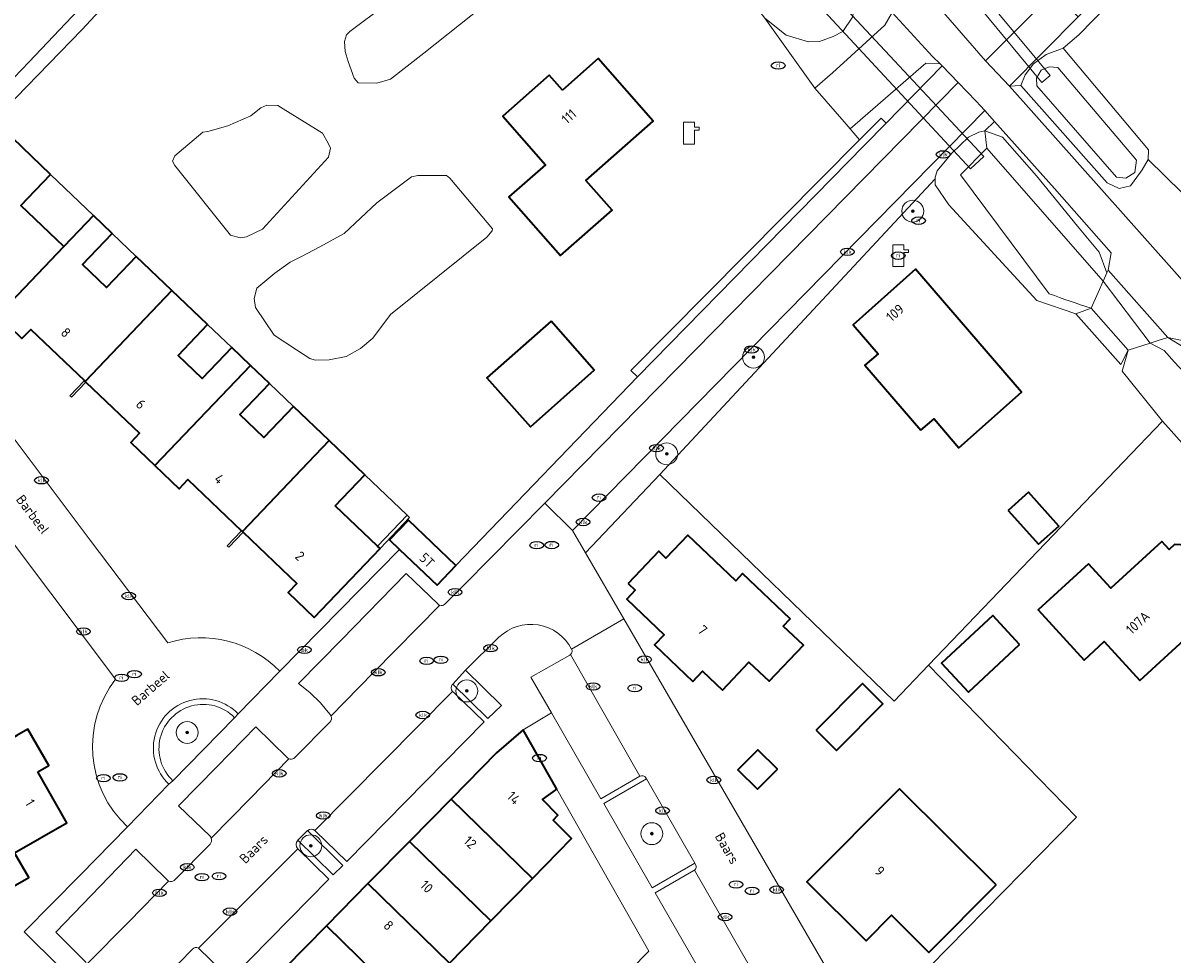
# Model space of a CAD drawing. Header units: metres. Extents: x 103671 to 105190, y 427150 to 429171.
# Tile 182 of 256: x 103855 to 103959, y 428050 to 428135. Entities that reach past the tile are written whole.
import ezdxf
from ezdxf.enums import TextEntityAlignment as Align

# ---------------------------------------------------------------- set-up
doc = ezdxf.new("R2010")
doc.units = ezdxf.units.M
for name, color, linetype, lineweight in [('B-WE-GR-BEPLANTING_CULTUUR_HEESTERS-GV', 253, 'Continuous', 18), ('B-WE-GR-BEPLANTING_CULTUUR_ROOS-GV', 253, 'Continuous', 18), ('B-WE-GR-BOOM-S', 253, 'Continuous', 25), ('B-WE-GR-HAAG-G', 253, 'GR-HAAG1-SO', 13), ('B-WE-GR-HAAG-GV', 253, 'Continuous', 13), ('B-WE-IE-MEUBILAIR-S', 253, 'Continuous', 25), ('B-WE-IE-TERREINAFSCHEIDING_KUNSTMATIG_HEKWERK-G', 253, 'IE-TERREINAFSCHEIDING_KUNSTMATIG-SO', 18), ('B-WE-IE-TERREINAFSCHEIDING_KUNSTMATIG_HEKWERK_RASTER-G', 253, 'IE-TERREINAFSCHEIDING_KUNSTMATIG-SO', 18), ('B-WE-IE-TERREINAFSCHEIDING_KUNSTMATIG_MUUR-GV', 253, 'Continuous', 18), ('B-WE-KL-WATER-S', 253, 'Continuous', 25), ('B-WE-KW-KUNSTWERK_DEK-GV', 253, 'Continuous', 18), ('B-WE-KW-KUNSTWERK_DUIKER-GV', 253, 'Continuous', 18), ('B-WE-KW-KUNSTWERK_LANDHOOFD-GV', 253, 'Continuous', 18), ('B-WE-OG-BEBOUWING-GV', 253, 'Continuous', 35), ('B-WE-OG-BEBOUWING-T18', 7, 'Continuous', 18), ('B-WE-OG-TERREIN_BEGROEID-GV', 253, 'Continuous', 18), ('B-WE-OG-TERREIN_ERF-GV', 253, 'Continuous', 18), ('B-WE-OG-TERREIN_OEVER-GV', 253, 'Continuous', 18), ('B-WE-OG-TERREIN_ONBEGROEID_ZAND-GV', 253, 'Continuous', 18), ('B-WE-OG-TOPOGRAFIE-T18', 7, 'Continuous', 18), ('B-WE-OG-WATER_MEER-GV', 253, 'Continuous', 18), ('B-WE-OG-WATER_SLOOT-GV', 253, 'Continuous', 18), ('B-WE-OG-WEG-GV', 253, 'Continuous', 18), ('B-WE-VH-GESLOTENVERHARDING_ASFALT-GV', 253, 'Continuous', 18), ('B-WE-VH-ONVERHARD_ZAND-GV', 253, 'Continuous', 18), ('B-WE-VH-OPENVERHARDING-GV', 253, 'Continuous', 18), ('B-WE-VH-OPENVERHARDING_BETONSTRAATSTEEN-GV', 253, 'Continuous', 18)]:
    doc.layers.add(name, color=color, linetype=linetype, lineweight=lineweight)
doc.styles.add('NLCS-ISO', font='NLCS-ISO.ttf')
doc.styles.add('NLCS-ISO-M500-T18', font='NLCS-ISO.ttf', dxfattribs={"height": 0.9})
doc.linetypes.add('GR-HAAG1-SO', pattern='A,6,[176,NLCS.SHX,S=0.125,R=0,X=0,Y=0],-2', length=8)
doc.linetypes.add('IE-TERREINAFSCHEIDING_KUNSTMATIG-SO', pattern='A,4,[82,NLCS.SHX,S=0.75,R=90,X=0,Y=0],4,-2', length=10)

# ---------------------------------------------------------------- blocks, each defined once
blk = doc.blocks.new('SKL-WATER_POMP-SO')
at = {"color": 0, "linetype": 'ByBlock', "lineweight": 18}
blk.add_lwpolyline([(1, 1.09), (1, 2), (-1, 2), (-1, -2), (1, -2), (1, 0.57), (1.85, 0.57), (1.85, 1.09)], close=True, dxfattribs=at)
blk = doc.blocks.new('SIE-MEUBILAIR_PUT_KOLK-SO')
blk.add_ellipse((0, 0), major_axis=(1.25, 0), ratio=0.54)
at = {"style": 'NLCS-ISO'}
blk.add_text('klk', height=0.75, dxfattribs=at).set_placement((0.03, 0), align=Align.MIDDLE_CENTER)
blk = doc.blocks.new('SIE-MEUBILAIR_PUT_RIOOLPUT-SO')
blk.add_ellipse((0, 0), major_axis=(1.25, 0), ratio=0.54)
at = {"style": 'NLCS-ISO'}
blk.add_text('ri', height=0.75, dxfattribs=at).set_placement((-0.04, 0.07), align=Align.MIDDLE_CENTER)
blk = doc.blocks.new('SIE-MEUBILAIR_PUT_BRANDKRAAN-SO')
blk.add_ellipse((0, 0), major_axis=(1.25, 0), ratio=0.54)
at = {"style": 'NLCS-ISO'}
blk.add_text('bk', height=0.75, dxfattribs=at).set_placement((0.03, 0), align=Align.MIDDLE_CENTER)
blk = doc.blocks.new('SGR-BOOM_GBKN-SO')
at = {"linetype": 'ByBlock', "lineweight": 18}
h = blk.add_hatch(color=0, dxfattribs=at)
h.dxf.hatch_style = 1
edge = h.paths.add_edge_path()
edge.add_arc((0, 0), 0.25, 0, 360)
at = {"color": 0, "linetype": 'ByBlock', "lineweight": 18}
for radius in [2, 0.25]:
    blk.add_circle((0, 0), radius, dxfattribs=at)
at = {"color": 0, "linetype": 'ByBlock', "lineweight": 18, "style": 'NLCS-ISO'}
blk.add_attdef('SOORT', (2.5, 0), '', height=1.5, dxfattribs=at)

msp = doc.modelspace()

# ---------------------------------------------------------------- linework, layer by layer
at = {"layer": 'B-WE-GR-BEPLANTING_CULTUUR_HEESTERS-GV', "flags": 128}
for points in [[(103933.833, 428136.209), (103931.352, 428139.696), (103930.313, 428139.367), (103930.534, 428138.35), (103930.523, 428137.253), (103930.199, 428135.764), (103929.334, 428134.476), (103928.445, 428134.005), (103927.221, 428133.569), (103926.217, 428133.525), (103924.169, 428134.124), (103922.243, 428135.691), (103926.793, 428129.3), (103928.401, 428130.694), (103933.166, 428135.044)], [(103938.364, 428131.324), (103938.18, 428131.512), (103936.893, 428131.569), (103930.004, 428125.596), (103930.841, 428124.586), (103932.816, 428126.579), (103933.278, 428126.127)]]:
    msp.add_lwpolyline(points, close=True, dxfattribs=at)
at = {"layer": 'B-WE-GR-BEPLANTING_CULTUUR_ROOS-GV', "flags": 128}
msp.add_lwpolyline([(103911.451, 428066.39), (103907.561, 428064.154), (103911.977, 428056.476), (103915.851, 428058.703)], close=True, dxfattribs=at)
at = {"layer": 'B-WE-GR-HAAG-G', "flags": 128}
msp.add_lwpolyline([(103958.427, 428098.979), (103937.137, 428076.734), (103934.017, 428073.474), (103912.685, 428094.11)], dxfattribs=at)
at = {"layer": 'B-WE-GR-HAAG-GV', "flags": 128}
for points in [[(103940.777, 428124.856), (103941.722, 428125.309), (103942.26, 428125.424), (103943.15, 428126.262), (103942.262, 428127.258), (103904.72, 428089.011), (103905.891, 428086.991), (103912.685, 428094.11), (103937.736, 428121.038), (103937.735, 428121.211), (103937.936, 428121.77), (103939.244, 428123.396)], [(103933.278, 428126.127), (103932.816, 428126.579), (103930.841, 428124.586), (103930.8, 428124.545), (103910.039, 428103.596), (103910.646, 428103.002), (103931.267, 428124.072)], [(103894.975, 428076.279), (103893.815, 428075.033), (103897.008, 428071.898), (103898.243, 428073.081)], [(103880.605, 428061.679), (103879.723, 428060.795), (103882.929, 428057.648), (103883.828, 428058.516)]]:
    msp.add_lwpolyline(points, close=True, dxfattribs=at)
at = {"layer": 'B-WE-GR-HAAG-GV'}
for points in [[(103874.294, 428072.311, 1.0261106), (103867.985, 428065.905)], [(103868.339, 428066.224, -1.0202319), (103873.965, 428071.967)]]:
    msp.add_lwpolyline(points, format="xyb", dxfattribs=at)
at = {"layer": 'B-WE-GR-HAAG-GV', "flags": 128}
for points in [[(103873.965, 428071.967), (103874.294, 428072.311)], [(103867.985, 428065.905), (103868.339, 428066.224)]]:
    msp.add_lwpolyline(points, dxfattribs=at)
at = {"layer": 'B-WE-IE-TERREINAFSCHEIDING_KUNSTMATIG_HEKWERK-G', "flags": 128}
msp.add_lwpolyline([(103950.048, 428029.58), (103933.906, 428045.901), (103950.609, 428062.906), (103937.137, 428076.734)], dxfattribs=at)
at = {"layer": 'B-WE-IE-TERREINAFSCHEIDING_KUNSTMATIG_HEKWERK_RASTER-G', "flags": 128}
msp.add_lwpolyline([(103905.891, 428086.991), (103912.685, 428094.11)], dxfattribs=at)
at = {"layer": 'B-WE-IE-TERREINAFSCHEIDING_KUNSTMATIG_MUUR-GV', "flags": 128}
for points in [[(103860.427, 428102.528), (103860.355, 428102.597), (103860.283, 428102.666), (103858.971, 428101.292), (103859.043, 428101.223), (103859.115, 428101.154)], [(103889.895, 428090.209), (103889.678, 428090.416), (103886.984, 428087.595), (103887.201, 428087.388)], [(103874.74, 428088.861), (103874.668, 428088.93), (103874.596, 428088.999), (103873.284, 428087.625), (103873.356, 428087.556), (103873.428, 428087.487)]]:
    msp.add_lwpolyline(points, close=True, dxfattribs=at)
at = {"layer": 'B-WE-KW-KUNSTWERK_DEK-GV', "flags": 128}
msp.add_lwpolyline([(103953.48, 428112.725), (103953.37, 428112.479), (103953.027, 428111.712), (103952.566, 428110.678), (103951.939, 428109.274), (103950.538, 428108.764), (103954.646, 428104.12), (103955.318, 428105.454), (103957.301, 428106.08), (103958.034, 428106.311), (103958.909, 428106.587)], close=True, dxfattribs=at)
at = {"layer": 'B-WE-KW-KUNSTWERK_DUIKER-GV', "flags": 128}
for points in [[(103948.215, 428130.454), (103939.907, 428140.48), (103939.153, 428139.855), (103947.461, 428129.83)], [(103928.038, 428138.268), (103926.838, 428137.153), (103940.96, 428121.965), (103942.16, 428123.08)]]:
    msp.add_lwpolyline(points, close=True, dxfattribs=at)
at = {"layer": 'B-WE-KW-KUNSTWERK_LANDHOOFD-GV', "flags": 128}
for points in [[(103953.48, 428112.725), (103953.37, 428112.479), (103953.027, 428111.712), (103957.301, 428106.08), (103958.034, 428106.311), (103958.909, 428106.587)], [(103951.939, 428109.274), (103950.538, 428108.764), (103954.646, 428104.12), (103955.318, 428105.454)]]:
    msp.add_lwpolyline(points, close=True, dxfattribs=at)
at = {"layer": 'B-WE-OG-BEBOUWING-GV', "flags": 128}
for points in [[(103903.8, 428129.129), (103902.611, 428130.478), (103898.371, 428126.739), (103902.254, 428122.335), (103898.93, 428119.404), (103903.633, 428114.07), (103908.322, 428118.204), (103905.937, 428120.908), (103912.065, 428126.31), (103907.052, 428131.996)], [(103857.194, 428121.433), (103852.035, 428126.387), (103849.44, 428123.72), (103849.042, 428124.1), (103845.907, 428120.816), (103846.305, 428120.436), (103844.095, 428118.122), (103851.028, 428111.502), (103850.227, 428110.663), (103852.397, 428108.591), (103858.406, 428114.883), (103854.5, 428118.613)], [(103868.255, 428110.871), (103865.004, 428113.975), (103862.311, 428111.154), (103860.116, 428113.25), (103862.809, 428116.071), (103861.099, 428117.704), (103858.406, 428114.883), (103852.397, 428108.591), (103854.6, 428106.488), (103855.401, 428107.327), (103860.283, 428102.666), (103860.355, 428102.597)], [(103936.448, 428098.141), (103937.646, 428099.172), (103939.902, 428096.552), (103945.599, 428101.605), (103935.956, 428112.803), (103930.259, 428107.75), (103932.543, 428105.098), (103931.346, 428104.067)], [(103875.412, 428104.037), (103873.702, 428105.67), (103871.008, 428102.85), (103868.813, 428104.946), (103871.507, 428107.767), (103868.255, 428110.871), (103860.355, 428102.597), (103860.427, 428102.528), (103865.309, 428097.866), (103864.508, 428097.027), (103866.71, 428094.925)], [(103902.792, 428108.083), (103896.927, 428102.928), (103900.885, 428098.459), (103906.701, 428103.61), (103906.482, 428103.861)], [(103882.568, 428097.204), (103879.317, 428100.307), (103876.624, 428097.487), (103874.429, 428099.583), (103877.122, 428102.404), (103875.412, 428104.037), (103866.71, 428094.925), (103868.913, 428092.822), (103869.714, 428093.661), (103874.596, 428088.999), (103874.668, 428088.93), (103880.659, 428095.205)], [(103883.13, 428091.275), (103885.823, 428094.096), (103882.568, 428097.204), (103880.659, 428095.205), (103874.668, 428088.93), (103874.74, 428088.861), (103879.622, 428084.2), (103878.821, 428083.361), (103881.194, 428081.096), (103887.201, 428087.388), (103886.984, 428087.595)], [(103944.381, 428090.85), (103947.135, 428087.76), (103949.001, 428089.423), (103946.247, 428092.513)], [(103888.966, 428087.293), (103892.386, 428084.028), (103894.112, 428085.836), (103889.794, 428089.959), (103888.068, 428088.151)], [(103909.785, 428084.202), (103910.441, 428083.578), (103909.666, 428082.764), (103913.073, 428079.523), (103912.186, 428078.591), (103915.676, 428075.271), (103916.562, 428076.203), (103918.365, 428074.487), (103920.788, 428077.033), (103922.618, 428075.291), (103925.742, 428078.574), (103923.911, 428080.316), (103924.532, 428080.968), (103920.203, 428085.087), (103919.582, 428084.435), (103915.212, 428088.593), (103913.23, 428086.51), (103912.574, 428087.134)], [(103951.695, 428085.965), (103947.125, 428081.781), (103951.303, 428077.219), (103953.133, 428078.895), (103956.368, 428075.362), (103963.749, 428082.12), (103961.432, 428084.652), (103961.941, 428085.117), (103961.988, 428086.191), (103960.616, 428087.69), (103959.542, 428087.737), (103959.034, 428087.271), (103958.367, 428087.999), (103953.724, 428083.749)], [(103945.431, 428078.638), (103942.976, 428081.269), (103938.326, 428076.932), (103940.781, 428074.299)], [(103926.904, 428070.823), (103928.757, 428068.98), (103932.978, 428073.226), (103931.125, 428075.068)], [(103856.031, 428067.041), (103857.037, 428067.619), (103855.143, 428070.914), (103854.137, 428070.336), (103843.913, 428064.459), (103848.473, 428056.52), (103849.76, 428057.257), (103851.079, 428055.038), (103855.229, 428057.399), (103853.928, 428059.662), (103858.697, 428062.403)], [(103901.068, 428057.321), (103904.622, 428060.952), (103902.953, 428062.624), (103903.386, 428063.101), (103901.998, 428064.513), (103903.309, 428065.45), (103900.232, 428070.865), (103897.805, 428068.765), (103893.67, 428064.554)], [(103923.381, 428067.28), (103921.606, 428069.046), (103919.786, 428067.216), (103921.562, 428065.45)], [(103943.285, 428056.726), (103934.489, 428065.472), (103926.067, 428057.003), (103931.447, 428051.654), (103933.751, 428053.971), (103937.168, 428050.573)], [(103893.67, 428064.554), (103889.887, 428060.701), (103897.29, 428053.461), (103901.068, 428057.321)], [(103893.513, 428049.602), (103897.29, 428053.461), (103889.887, 428060.701), (103886.103, 428056.848)], [(103893.513, 428049.602), (103886.103, 428056.848), (103882.32, 428052.996), (103889.736, 428045.743)], [(103885.959, 428041.884), (103889.736, 428045.743), (103882.32, 428052.996), (103878.537, 428049.143)]]:
    msp.add_lwpolyline(points, close=True, dxfattribs=at)
at = {"layer": 'B-WE-OG-TERREIN_BEGROEID-GV', "flags": 128}
msp.add_lwpolyline([(103950.824, 428134.163), (103996.813, 428181.277), (103996.141, 428181.933), (103995.415, 428181.188), (103951.909, 428136.97), (103950.768, 428135.801), (103944.508, 428129.475), (103945.55, 428129.561), (103945.941, 428130.505), (103946.699, 428131.529), (103947.835, 428132.383), (103949.39, 428132.961)], close=True, dxfattribs=at)
at = {"layer": 'B-WE-OG-TERREIN_BEGROEID-GV'}
msp.add_lwpolyline([(103873.965, 428071.967, 1.0202319), (103868.339, 428066.224)], format="xyb", dxfattribs=at)
at = {"layer": 'B-WE-OG-TERREIN_BEGROEID-GV', "flags": 128}
msp.add_lwpolyline([(103868.339, 428066.224), (103873.965, 428071.967)], dxfattribs=at)
at = {"layer": 'B-WE-OG-TERREIN_ERF-GV', "flags": 128}
for points in [[(103851.045, 428127.332), (103855.261, 428131.71), (103859.683, 428136.372), (103893.279, 428172.587), (103887.861, 428179.441), (103886.652, 428180.97), (103886.105, 428181.662), (103874.868, 428194.884), (103873.172, 428195.45), (103872.262, 428195.636), (103860.976, 428183.861), (103857.182, 428185.3), (103869.719, 428198.515), (103871.066, 428199.936), (103872.285, 428201.94), (103873.073, 428203.894), (103872.82, 428205.123), (103872.23, 428205.074), (103872.449, 428204.011), (103871.008, 428201.679), (103868.7, 428200.17), (103866.612, 428201.04), (103846.59, 428225.991)], [(103996.813, 428181.277), (103950.824, 428134.163), (103949.39, 428132.961), (103957.161, 428123.691), (103957.146, 428122.809), (103963.251, 428116.781)], [(103883.35, 428159.737), (103860.057, 428134.63), (103852.035, 428126.387), (103857.194, 428121.433), (103861.099, 428117.704), (103862.809, 428116.071), (103865.004, 428113.975), (103868.255, 428110.871), (103871.507, 428107.767), (103873.702, 428105.67), (103875.412, 428104.037), (103877.122, 428102.404), (103879.317, 428100.307), (103882.568, 428097.204), (103885.823, 428094.096), (103889.678, 428090.416), (103889.895, 428090.209), (103887.201, 428087.388), (103881.194, 428081.096), (103878.821, 428083.361), (103879.622, 428084.2), (103874.74, 428088.861), (103873.428, 428087.487), (103873.356, 428087.556), (103873.284, 428087.625), (103874.596, 428088.999), (103869.714, 428093.661), (103868.913, 428092.822), (103866.71, 428094.925), (103864.508, 428097.027), (103865.309, 428097.866), (103860.427, 428102.528), (103859.115, 428101.154), (103859.043, 428101.223), (103858.971, 428101.292), (103860.283, 428102.666), (103855.401, 428107.327), (103854.6, 428106.488)], [(103930.8, 428124.545), (103930.841, 428124.586), (103930.004, 428125.596), (103929.458, 428126.226), (103927.808, 428128.129), (103926.793, 428129.3), (103922.243, 428135.691)], [(103878.069, 428076.204), (103888.966, 428087.293), (103888.068, 428088.151), (103889.794, 428089.959), (103894.112, 428085.836), (103910.646, 428103.002), (103910.039, 428103.596), (103930.8, 428124.545)], [(103863.126, 428075.464), (103857.24, 428083.31), (103847.388, 428096.371), (103841.084, 428104.785), (103844.892, 428109.303), (103852.892, 428098.707), (103860.812, 428088.147), (103867.892, 428078.794)], [(103960.706, 428096.408), (103959.221, 428098.083), (103958.427, 428098.979), (103937.137, 428076.734), (103950.609, 428062.906), (103933.906, 428045.901)], [(103854.137, 428070.336), (103855.143, 428070.914), (103857.037, 428067.619), (103856.031, 428067.041), (103858.697, 428062.403), (103853.928, 428059.662), (103855.229, 428057.399), (103851.079, 428055.038)], [(103908.358, 428047.321), (103911.677, 428050.706), (103903.309, 428065.45), (103901.998, 428064.513), (103903.386, 428063.101), (103902.953, 428062.624), (103904.622, 428060.952), (103901.068, 428057.321), (103897.29, 428053.461), (103893.513, 428049.602)], [(103858.021, 428049.285), (103854.803, 428052.471), (103859.888, 428057.633), (103864.204, 428062.023)]]:
    msp.add_lwpolyline(points, dxfattribs=at)
for points in [[(103883.969, 428133.557), (103884.149, 428134.152), (103884.453, 428134.46), (103887.708, 428136.895), (103892.407, 428140.444), (103893.414, 428141.144), (103896.377, 428141.473), (103897.134, 428141.356), (103898.347, 428140.505), (103898.574, 428140.071), (103898.393, 428138.236), (103897.681, 428137.679), (103891.194, 428132.502), (103888.143, 428130.13), (103886.898, 428129.754), (103885.201, 428129.803), (103884.83, 428130.21), (103884.288, 428131.74), (103884.036, 428132.638)], [(103898.371, 428126.739), (103902.611, 428130.478), (103903.8, 428129.129), (103907.052, 428131.996), (103912.065, 428126.31), (103905.937, 428120.908), (103908.322, 428118.204), (103903.633, 428114.07), (103898.93, 428119.404), (103902.254, 428122.335)], [(103876.493, 428116.458), (103875.046, 428115.773), (103874.454, 428115.687), (103873.593, 428115.906), (103868.52, 428122.272), (103868.293, 428122.659), (103868.514, 428123.151), (103871.055, 428125.295), (103871.525, 428125.359), (103873.342, 428125.862), (103875.441, 428126.776), (103875.909, 428127.168), (103876.357, 428127.498), (103876.907, 428127.768), (103877.889, 428127.713), (103878.367, 428127.426), (103881.975, 428125.205), (103882.472, 428124.289), (103882.7, 428123.84), (103882.521, 428123.021)], [(103857.194, 428121.433), (103854.5, 428118.613), (103858.406, 428114.883), (103861.099, 428117.704)], [(103877.553, 428106.796), (103875.859, 428109.319), (103875.751, 428110.157), (103875.969, 428111.099), (103877.616, 428112.46), (103879.02, 428113.451), (103880.06, 428113.969), (103881.71, 428114.839), (103883.93, 428116.061), (103886.917, 428118.862), (103890.05, 428121.234), (103890.642, 428121.361), (103893.259, 428121.338), (103893.555, 428121.113), (103897.443, 428116.48), (103897.403, 428116.296), (103896.917, 428115.72), (103888.152, 428108.688), (103886.551, 428106.53), (103885.412, 428105.602), (103884.109, 428104.857), (103882.577, 428104.56), (103881.29, 428104.531), (103880.798, 428104.691), (103879.606, 428105.481)], [(103955.318, 428105.454), (103954.646, 428104.12), (103950.538, 428108.764), (103946.982, 428109.953), (103938.997, 428118.691), (103937.74, 428120.486), (103937.736, 428121.038), (103912.685, 428094.11), (103934.017, 428073.474), (103937.137, 428076.734), (103958.427, 428098.979), (103954.779, 428103.542)], [(103865.004, 428113.975), (103862.809, 428116.071), (103860.116, 428113.25), (103862.311, 428111.154)], [(103936.448, 428098.141), (103931.346, 428104.067), (103932.543, 428105.098), (103930.259, 428107.75), (103935.956, 428112.803), (103945.599, 428101.605), (103939.902, 428096.552), (103937.646, 428099.172)], [(103873.702, 428105.67), (103871.507, 428107.767), (103868.813, 428104.946), (103871.008, 428102.85)], [(103902.792, 428108.083), (103906.482, 428103.861), (103906.701, 428103.61), (103900.885, 428098.459), (103896.927, 428102.928)], [(103879.317, 428100.307), (103877.122, 428102.404), (103874.429, 428099.583), (103876.624, 428097.487)], [(103885.823, 428094.096), (103883.13, 428091.275), (103886.984, 428087.595), (103889.678, 428090.416)], [(103933.906, 428045.901), (103950.609, 428062.906), (103937.137, 428076.734), (103934.017, 428073.474), (103912.685, 428094.11), (103905.891, 428086.991), (103909.389, 428080.959), (103931.272, 428043.219)], [(103944.381, 428090.85), (103946.247, 428092.513), (103949.001, 428089.423), (103947.135, 428087.76)], [(103909.785, 428084.202), (103912.574, 428087.134), (103913.23, 428086.51), (103915.212, 428088.593), (103919.582, 428084.435), (103920.203, 428085.087), (103924.532, 428080.968), (103923.911, 428080.316), (103925.742, 428078.574), (103922.618, 428075.291), (103920.788, 428077.033), (103918.365, 428074.487), (103916.562, 428076.203), (103915.676, 428075.271), (103912.186, 428078.591), (103913.073, 428079.523), (103909.666, 428082.764), (103910.441, 428083.578)], [(103951.695, 428085.965), (103953.724, 428083.749), (103958.367, 428087.999), (103959.034, 428087.271), (103959.542, 428087.737), (103960.616, 428087.69), (103961.988, 428086.191), (103961.941, 428085.117), (103961.432, 428084.652), (103963.749, 428082.12), (103956.368, 428075.362), (103953.133, 428078.895), (103951.303, 428077.219), (103947.125, 428081.781)], [(103945.431, 428078.638), (103940.781, 428074.299), (103938.326, 428076.932), (103942.976, 428081.269)], [(103932.978, 428073.226), (103928.757, 428068.98), (103926.904, 428070.823), (103931.125, 428075.068)], [(103923.381, 428067.28), (103921.562, 428065.45), (103919.786, 428067.216), (103921.606, 428069.046)], [(103943.285, 428056.726), (103937.168, 428050.573), (103933.751, 428053.971), (103931.447, 428051.654), (103926.067, 428057.003), (103934.489, 428065.472)]]:
    msp.add_lwpolyline(points, close=True, dxfattribs=at)
at = {"layer": 'B-WE-OG-TERREIN_ERF-GV'}
for points in [[(103867.892, 428078.794, -0.2812373), (103878.069, 428076.204)], [(103864.204, 428062.023, -0.3877746), (103863.126, 428075.464)]]:
    msp.add_lwpolyline(points, format="xyb", dxfattribs=at)
at = {"layer": 'B-WE-OG-TERREIN_OEVER-GV', "flags": 128}
for points in [[(103930.523, 428137.253), (103930.534, 428138.35), (103930.313, 428139.367), (103922.275, 428148.927), (103911.729, 428160.537), (103906.389, 428166.784), (103903.929, 428168.918), (103902.231, 428168.351), (103900.111, 428166.692), (103899.367, 428165.082), (103901.271, 428162.65), (103922.243, 428135.691), (103924.169, 428134.124), (103926.217, 428133.525), (103927.221, 428133.569), (103928.445, 428134.005), (103929.334, 428134.476), (103930.199, 428135.764)], [(103945.55, 428129.561), (103953.402, 428120.692), (103954.486, 428120.167), (103955.537, 428120.396), (103956.443, 428121.656), (103956.597, 428121.87), (103957.146, 428122.809), (103957.161, 428123.691), (103949.39, 428132.961), (103947.835, 428132.383), (103946.699, 428131.529), (103945.941, 428130.505)], [(103948.895, 428131.172), (103956.082, 428122.744), (103955.912, 428121.634), (103955.096, 428121.113), (103954.258, 428121.204), (103946.998, 428129.514), (103946.961, 428130.211), (103947.404, 428130.945), (103948.127, 428131.246)], [(103943.859, 428124.845), (103942.26, 428125.424), (103942.447, 428123.831), (103953.027, 428111.712), (103953.37, 428112.479), (103952.679, 428114.371), (103950.705, 428116.739), (103946.969, 428121.31)], [(103958.909, 428106.587), (103958.034, 428106.311), (103957.301, 428106.08), (103958.584, 428105.399), (103959.515, 428104.338), (103964.14, 428099.411), (103964.857, 428100.039), (103964.928, 428100.627), (103962.47, 428103.483), (103960.416, 428105.692)]]:
    msp.add_lwpolyline(points, close=True, dxfattribs=at)
for points in [[(103942.447, 428123.831), (103942.26, 428125.424), (103941.722, 428125.309), (103940.777, 428124.856), (103939.244, 428123.396), (103937.936, 428121.77), (103937.735, 428121.211), (103937.736, 428121.038), (103937.74, 428120.486), (103938.997, 428118.691), (103946.982, 428109.953), (103950.538, 428108.764), (103951.939, 428109.274)], [(103948.116, 428110.584), (103940.058, 428121.423), (103942.447, 428123.831)]]:
    msp.add_lwpolyline(points, dxfattribs=at)
at = {"layer": 'B-WE-OG-TERREIN_OEVER-GV'}
msp.add_lwpolyline([(103951.939, 428109.274, -0.0134475), (103948.116, 428110.584)], format="xyb", dxfattribs=at)
at = {"layer": 'B-WE-OG-TERREIN_ONBEGROEID_ZAND-GV', "flags": 128}
msp.add_lwpolyline([(103974.084, 428167.418), (103946.396, 428139.177), (103945.146, 428138.023), (103944.668, 428137.475), (103942.615, 428140.774), (103941.93, 428139.286), (103940.825, 428138.316), (103939.29, 428137.975), (103937.3, 428137.599), (103940.114, 428134.345), (103942.318, 428131.796), (103948.516, 428138.009), (103949.697, 428139.216), (103993.26, 428183.28), (103993.979, 428184.056), (103992.373, 428185.624)], close=True, dxfattribs=at)
at = {"layer": 'B-WE-OG-WATER_MEER-GV', "flags": 128}
for points in [[(103893.414, 428141.144), (103892.407, 428140.444), (103887.708, 428136.895), (103884.453, 428134.46), (103884.149, 428134.152), (103883.969, 428133.557), (103884.036, 428132.638), (103884.288, 428131.74), (103884.83, 428130.21), (103885.201, 428129.803), (103886.898, 428129.754), (103888.143, 428130.13), (103891.194, 428132.502), (103897.681, 428137.679), (103898.393, 428138.236), (103898.574, 428140.071), (103898.347, 428140.505), (103897.134, 428141.356), (103896.377, 428141.473)], [(103878.367, 428127.426), (103877.889, 428127.713), (103876.907, 428127.768), (103876.357, 428127.498), (103875.909, 428127.168), (103875.441, 428126.776), (103873.342, 428125.862), (103871.525, 428125.359), (103871.055, 428125.295), (103868.514, 428123.151), (103868.293, 428122.659), (103868.52, 428122.272), (103873.593, 428115.906), (103874.454, 428115.687), (103875.046, 428115.773), (103876.493, 428116.458), (103882.521, 428123.021), (103882.7, 428123.84), (103882.472, 428124.289), (103881.975, 428125.205)], [(103893.555, 428121.113), (103893.259, 428121.338), (103890.642, 428121.361), (103890.05, 428121.234), (103886.917, 428118.862), (103883.93, 428116.061), (103881.71, 428114.839), (103880.06, 428113.969), (103879.02, 428113.451), (103877.616, 428112.46), (103875.969, 428111.099), (103875.751, 428110.157), (103875.859, 428109.319), (103877.553, 428106.796), (103879.606, 428105.481), (103880.798, 428104.691), (103881.29, 428104.531), (103882.577, 428104.56), (103884.109, 428104.857), (103885.412, 428105.602), (103886.551, 428106.53), (103888.152, 428108.688), (103896.917, 428115.72), (103897.403, 428116.296), (103897.443, 428116.48)]]:
    msp.add_lwpolyline(points, close=True, dxfattribs=at)
at = {"layer": 'B-WE-OG-WATER_SLOOT-GV', "flags": 128}
for points in [[(103883.35, 428159.737), (103893.818, 428170.456), (103894.951, 428170.317), (103893.279, 428172.587), (103859.683, 428136.372), (103855.261, 428131.71), (103851.045, 428127.332), (103852.035, 428126.387), (103860.057, 428134.63)], [(103956.082, 428122.744), (103948.895, 428131.172), (103948.127, 428131.246), (103947.404, 428130.945), (103946.961, 428130.211), (103946.998, 428129.514), (103954.258, 428121.204), (103955.096, 428121.113), (103955.912, 428121.634)]]:
    msp.add_lwpolyline(points, close=True, dxfattribs=at)
for points in [[(103942.447, 428123.831), (103940.058, 428121.423), (103948.116, 428110.584)], [(103959.515, 428104.338), (103958.584, 428105.399), (103957.301, 428106.08), (103953.027, 428111.712), (103942.447, 428123.831)], [(103951.939, 428109.274), (103955.318, 428105.454), (103954.779, 428103.542), (103958.427, 428098.979), (103959.221, 428098.083), (103960.706, 428096.408)]]:
    msp.add_lwpolyline(points, dxfattribs=at)
at = {"layer": 'B-WE-OG-WATER_SLOOT-GV'}
msp.add_lwpolyline([(103948.116, 428110.584, 0.0134475), (103951.939, 428109.274)], format="xyb", dxfattribs=at)
at = {"layer": 'B-WE-OG-WEG-GV', "flags": 128}
msp.add_lwpolyline([(103963.251, 428116.781), (103957.146, 428122.809), (103956.597, 428121.87), (103956.443, 428121.656), (103955.537, 428120.396), (103954.486, 428120.167), (103953.402, 428120.692), (103945.55, 428129.561), (103944.508, 428129.475), (103963.471, 428108.163)], dxfattribs=at)
for points in [[(103943.15, 428126.262), (103942.26, 428125.424), (103943.859, 428124.845), (103946.969, 428121.31), (103950.705, 428116.739), (103952.679, 428114.371), (103953.37, 428112.479), (103953.48, 428112.725), (103953.751, 428114.308), (103948.596, 428120.152)], [(103960.925, 428106.174), (103958.909, 428106.587), (103960.416, 428105.692), (103962.47, 428103.483), (103964.928, 428100.627), (103965.036, 428101.513)]]:
    msp.add_lwpolyline(points, close=True, dxfattribs=at)
at = {"layer": 'B-WE-VH-GESLOTENVERHARDING_ASFALT-GV', "flags": 128}
for points in [[(104026.681, 428036.547), (104011.845, 428053.343), (104001.761, 428064.735), (103992.075, 428075.676), (103991.588, 428076.226), (103990.32, 428077.657), (103963.471, 428108.163), (103944.508, 428129.475), (103942.318, 428131.796), (103940.114, 428134.345), (103937.3, 428137.599)], [(103933.833, 428136.209), (103937.51, 428132.198), (103938.18, 428131.512), (103938.364, 428131.324), (103939.824, 428129.83), (103941.487, 428128.128), (103942.262, 428127.258), (103943.15, 428126.262), (103948.596, 428120.152), (103953.751, 428114.308), (103953.48, 428112.725), (103958.909, 428106.587), (103960.925, 428106.174)]]:
    msp.add_lwpolyline(points, dxfattribs=at)
for points in [[(103948.516, 428138.009), (103942.318, 428131.796), (103944.508, 428129.475), (103950.768, 428135.801)], [(103953.48, 428112.725), (103953.37, 428112.479), (103953.027, 428111.712), (103952.566, 428110.678), (103951.939, 428109.274), (103950.538, 428108.764), (103954.646, 428104.12), (103955.318, 428105.454), (103957.301, 428106.08), (103958.034, 428106.311), (103958.909, 428106.587)]]:
    msp.add_lwpolyline(points, close=True, dxfattribs=at)
at = {"layer": 'B-WE-VH-ONVERHARD_ZAND-GV', "flags": 128}
for points in [[(103940.777, 428124.856), (103941.722, 428125.309), (103942.26, 428125.424), (103943.15, 428126.262), (103942.262, 428127.258), (103904.72, 428089.011), (103905.891, 428086.991), (103912.685, 428094.11), (103937.736, 428121.038), (103937.735, 428121.211), (103937.936, 428121.77), (103939.244, 428123.396)], [(103933.278, 428126.127), (103932.816, 428126.579), (103930.841, 428124.586), (103930.8, 428124.545), (103910.039, 428103.596), (103910.646, 428103.002), (103931.267, 428124.072)], [(103894.975, 428076.279), (103893.815, 428075.033), (103897.008, 428071.898), (103898.243, 428073.081)], [(103880.605, 428061.679), (103879.723, 428060.795), (103882.929, 428057.648), (103883.828, 428058.516)]]:
    msp.add_lwpolyline(points, close=True, dxfattribs=at)
at = {"layer": 'B-WE-VH-ONVERHARD_ZAND-GV'}
for points in [[(103874.294, 428072.311, 1.0261106), (103867.985, 428065.905)], [(103868.339, 428066.224, -1.0202319), (103873.965, 428071.967)]]:
    msp.add_lwpolyline(points, format="xyb", dxfattribs=at)
at = {"layer": 'B-WE-VH-ONVERHARD_ZAND-GV', "flags": 128}
for points in [[(103873.965, 428071.967), (103874.294, 428072.311)], [(103867.985, 428065.905), (103868.339, 428066.224)]]:
    msp.add_lwpolyline(points, dxfattribs=at)
at = {"layer": 'B-WE-VH-OPENVERHARDING-GV', "flags": 128}
msp.add_lwpolyline([(103933.833, 428136.209), (103933.166, 428135.044), (103928.401, 428130.694), (103926.793, 428129.3), (103927.808, 428128.129), (103929.458, 428126.226), (103930.004, 428125.596), (103936.893, 428131.569), (103938.18, 428131.512), (103937.51, 428132.198)], close=True, dxfattribs=at)
for points in [[(103867.892, 428078.794), (103860.812, 428088.147), (103852.892, 428098.707), (103844.892, 428109.303), (103841.084, 428104.785), (103847.388, 428096.371), (103857.24, 428083.31), (103863.126, 428075.464)], [(103874.294, 428072.311), (103878.069, 428076.204)], [(103864.204, 428062.023), (103867.985, 428065.905)], [(103870.116, 428050.867), (103862.957, 428043.536), (103866.058, 428040.505), (103873.572, 428048.164)], [(103873.572, 428048.164), (103870.748, 428050.911)]]:
    msp.add_lwpolyline(points, dxfattribs=at)
at = {"layer": 'B-WE-VH-OPENVERHARDING-GV'}
for points in [[(103878.069, 428076.204, 0.2812373), (103867.892, 428078.794)], [(103863.126, 428075.464, 0.3877746), (103864.204, 428062.023)], [(103867.985, 428065.905, -1.0261106), (103874.294, 428072.311)], [(103870.674, 428050.967, 0.3707817), (103870.116, 428050.867)], [(103870.748, 428050.911, 0.0473794), (103870.674, 428050.967)]]:
    msp.add_lwpolyline(points, format="xyb", dxfattribs=at)
at = {"layer": 'B-WE-VH-OPENVERHARDING_BETONSTRAATSTEEN-GV', "flags": 128}
for points in [[(103893.093, 428082.29), (103893.165, 428082.363), (103894.837, 428084.025), (103902.194, 428091.49), (103939.824, 428129.83), (103938.364, 428131.324), (103933.278, 428126.127), (103931.267, 428124.072), (103910.646, 428103.002), (103894.112, 428085.836), (103892.386, 428084.028), (103888.966, 428087.293), (103878.069, 428076.204), (103874.294, 428072.311), (103873.965, 428071.967), (103868.339, 428066.224), (103867.985, 428065.905), (103864.204, 428062.023), (103859.888, 428057.633), (103854.803, 428052.471), (103858.021, 428049.285), (103852.404, 428043.629), (103845.729, 428036.91), (103846.504, 428035.499)], [(103904.643, 428078.207), (103909.389, 428080.959), (103905.891, 428086.991), (103904.72, 428089.011), (103902.194, 428091.49), (103894.837, 428084.025), (103893.165, 428082.363), (103893.093, 428082.29)], [(103882.709, 428072.165), (103882.622, 428072.278), (103881.77, 428073.312), (103880.815, 428074.252), (103879.767, 428075.088), (103883.687, 428079.05), (103889.587, 428085.103), (103892.454, 428082.326)], [(103892.454, 428082.326), (103889.587, 428085.103), (103883.687, 428079.05), (103879.767, 428075.088), (103880.815, 428074.252), (103881.77, 428073.312), (103882.622, 428072.278), (103882.709, 428072.165)], [(103882.733, 428072.116), (103886.619, 428076.067), (103892.634, 428082.211)], [(103892.634, 428082.211), (103886.619, 428076.067), (103882.733, 428072.116)], [(103909.389, 428080.959), (103904.643, 428078.207)], [(103937.654, 428032.165), (103937.636, 428032.196), (103936.168, 428034.776), (103931.272, 428043.219), (103909.389, 428080.959)], [(103893.78, 428074.995), (103893.815, 428075.033), (103894.975, 428076.279), (103898.024, 428079.293)], [(103898.024, 428079.293), (103894.975, 428076.279), (103898.243, 428073.081), (103897.008, 428071.898), (103893.815, 428075.033), (103893.78, 428074.995)], [(103882.32, 428052.996), (103886.103, 428056.848), (103889.887, 428060.701), (103893.67, 428064.554), (103897.805, 428068.765), (103900.232, 428070.865), (103902.82, 428072.397), (103900.943, 428075.66), (103904.485, 428077.675)], [(103904.485, 428077.675), (103900.943, 428075.66), (103902.82, 428072.397), (103907.311, 428064.589), (103910.854, 428066.626), (103904.552, 428077.723)], [(103904.552, 428077.723), (103910.854, 428066.626)], [(103881.274, 428061.69), (103893.808, 428074.358)], [(103893.808, 428074.358), (103881.274, 428061.69), (103881.298, 428061.663), (103881.321, 428061.635), (103884.183, 428058.859), (103896.691, 428071.594)], [(103893.877, 428074.302), (103896.691, 428071.594), (103884.183, 428058.859), (103881.321, 428061.635), (103881.298, 428061.663), (103881.274, 428061.69)], [(103896.691, 428071.594), (103893.877, 428074.302)], [(103879.356, 428068.258), (103879.434, 428068.324), (103882.639, 428071.563)], [(103882.639, 428071.563), (103879.434, 428068.324), (103879.356, 428068.258)], [(103910.854, 428066.626), (103907.311, 428064.589), (103902.82, 428072.397), (103900.232, 428070.865), (103903.309, 428065.45), (103911.677, 428050.706), (103908.358, 428047.321)], [(103871.733, 428061.162), (103868.863, 428063.947), (103872.337, 428067.474), (103875.899, 428071.122), (103878.733, 428068.329)], [(103878.733, 428068.329), (103875.899, 428071.122), (103872.337, 428067.474), (103868.863, 428063.947), (103871.733, 428061.162)], [(103871.839, 428060.979), (103875.369, 428064.595), (103878.894, 428068.215)], [(103878.894, 428068.215), (103875.369, 428064.595), (103871.839, 428060.979)], [(103915.921, 428058.58), (103915.851, 428058.703), (103911.977, 428056.476), (103907.561, 428064.154), (103911.451, 428066.39), (103911.401, 428066.478)], [(103911.401, 428066.478), (103911.451, 428066.39), (103915.851, 428058.703), (103915.921, 428058.58)], [(103879.722, 428060.794), (103879.723, 428060.795), (103880.605, 428061.679), (103880.616, 428061.69)], [(103880.616, 428061.69), (103880.605, 428061.679), (103883.828, 428058.516), (103882.929, 428057.648), (103879.723, 428060.795), (103879.722, 428060.794)], [(103879.704, 428060.015), (103882.53, 428057.263), (103873.572, 428048.164), (103866.058, 428040.505), (103864.545, 428038.962), (103861.447, 428041.99), (103850.967, 428031.258)], [(103860.459, 428049.682), (103857.681, 428052.427), (103864.959, 428059.999), (103867.802, 428057.216), (103867.956, 428057.087)], [(103860.545, 428049.541), (103864.338, 428053.385), (103867.956, 428057.087), (103867.802, 428057.216), (103864.959, 428059.999), (103857.681, 428052.427), (103860.459, 428049.682)], [(103868.446, 428057.139), (103868.521, 428057.211), (103871.724, 428060.45)], [(103871.724, 428060.45), (103868.521, 428057.211), (103868.446, 428057.139)], [(103870.674, 428050.967), (103879.704, 428060.015)], [(103882.53, 428057.263), (103879.704, 428060.015), (103870.674, 428050.967)], [(103915.774, 428058.035), (103912.246, 428056.008), (103917.348, 428047.138), (103920.874, 428049.165), (103920.897, 428049.177), (103920.921, 428049.188), (103915.831, 428058.074)], [(103920.921, 428049.188), (103920.897, 428049.177), (103920.874, 428049.165), (103917.348, 428047.138), (103912.246, 428056.008), (103915.774, 428058.035)], [(103915.831, 428058.074), (103920.921, 428049.188)], [(103867.956, 428057.087), (103864.338, 428053.385), (103860.545, 428049.541)], [(103870.748, 428050.911), (103873.572, 428048.164), (103882.53, 428057.263)], [(103849.53, 428027.977), (103850.388, 428026.491), (103851.234, 428026.947), (103851.293, 428026.979), (103860.605, 428036.509), (103863.417, 428033.745), (103870.798, 428041.262), (103874.753, 428045.29), (103878.537, 428049.143), (103882.32, 428052.996)], [(103850.967, 428031.258), (103861.447, 428041.99), (103862.957, 428043.536), (103870.116, 428050.867)]]:
    msp.add_lwpolyline(points, dxfattribs=at)
msp.add_lwpolyline([(103942.262, 428127.258), (103941.487, 428128.128), (103939.824, 428129.83), (103902.194, 428091.49), (103904.72, 428089.011)], close=True, dxfattribs=at)
at = {"layer": 'B-WE-VH-OPENVERHARDING_BETONSTRAATSTEEN-GV'}
for points in [[(103892.454, 428082.326, 0.1181376), (103892.634, 428082.211)], [(103892.634, 428082.211, -0.1181376), (103892.454, 428082.326)], [(103892.634, 428082.211, 0.2581034), (103893.093, 428082.29)], [(103893.093, 428082.29, -0.2581034), (103892.634, 428082.211)], [(103898.024, 428079.293, -0.5012505), (103904.643, 428078.207)], [(103904.643, 428078.207, 0.5012505), (103898.024, 428079.293)], [(103904.643, 428078.207, -0.3441152), (103904.552, 428077.723)], [(103904.552, 428077.723, 0.3441152), (103904.643, 428078.207)], [(103904.552, 428077.723, -0.0606508), (103904.485, 428077.675)], [(103904.485, 428077.675, 0.0606508), (103904.552, 428077.723)], [(103893.808, 428074.358, -0.3952474), (103893.78, 428074.995)], [(103893.78, 428074.995, 0.3952474), (103893.808, 428074.358)], [(103893.877, 428074.302, -0.0562241), (103893.808, 428074.358)], [(103893.808, 428074.358, 0.0562241), (103893.877, 428074.302)], [(103882.639, 428071.563, 0.2968974), (103882.733, 428072.116)], [(103882.733, 428072.116, -0.2968974), (103882.639, 428071.563)], [(103882.733, 428072.116, 0.0409809), (103882.709, 428072.165)], [(103882.709, 428072.165, -0.0409809), (103882.733, 428072.116)], [(103878.733, 428068.329, 0.1042781), (103878.894, 428068.215)], [(103878.894, 428068.215, -0.1042781), (103878.733, 428068.329)], [(103878.894, 428068.215, 0.2580788), (103879.356, 428068.258)], [(103879.356, 428068.258, -0.2580788), (103878.894, 428068.215)], [(103911.401, 428066.478, 0.4130945), (103910.854, 428066.626)], [(103910.854, 428066.626, -0.4130945), (103911.401, 428066.478)], [(103871.839, 428060.979, 0.0997211), (103871.733, 428061.162)], [(103871.733, 428061.162, -0.0997211), (103871.839, 428060.979)], [(103880.616, 428061.69, -0.4086914), (103881.274, 428061.69)], [(103881.274, 428061.69, 0.4086914), (103880.616, 428061.69)], [(103871.724, 428060.45, 0.2738313), (103871.839, 428060.979)], [(103871.839, 428060.979, -0.2738313), (103871.724, 428060.45)], [(103879.704, 428060.015, -0.3926999), (103879.722, 428060.794)], [(103879.722, 428060.794, 0.3926999), (103879.704, 428060.015)], [(103915.774, 428058.035, 0.0440321), (103915.831, 428058.074)], [(103915.831, 428058.074, -0.0440321), (103915.774, 428058.035)], [(103915.831, 428058.074, 0.3627194), (103915.921, 428058.58)], [(103915.921, 428058.58, -0.3627194), (103915.831, 428058.074)], [(103867.956, 428057.087, 0.2705215), (103868.446, 428057.139)], [(103868.446, 428057.139, -0.2705215), (103867.956, 428057.087)], [(103870.116, 428050.867, -0.3707817), (103870.674, 428050.967)], [(103870.674, 428050.967, -0.0473794), (103870.748, 428050.911)]]:
    msp.add_lwpolyline(points, format="xyb", dxfattribs=at)

# ---------------------------------------------------------------- block references
at = {"layer": 'B-WE-GR-BOOM-S', "xscale": 0.5, "yscale": 0.5, "zscale": 0.5}
for p in [(103935.7, 428118.1), (103921.2, 428104.8), (103913.3, 428096), (103895.1, 428074.4), (103869.643, 428070.613), (103911.946, 428061.4), (103880.9, 428060.3)]:
    msp.add_blockref('SGR-BOOM_GBKN-SO', p, dxfattribs=at)
at = {"layer": 'B-WE-IE-MEUBILAIR-S', "xscale": 0.5, "yscale": 0.5, "zscale": 0.5}
for name, p in [('SIE-MEUBILAIR_PUT_RIOOLPUT-SO', (103923.448, 428131.363)), ('SIE-MEUBILAIR_PUT_KOLK-SO', (103938.47, 428123.27)), ('SIE-MEUBILAIR_PUT_RIOOLPUT-SO', (103936.225, 428117.238)), ('SIE-MEUBILAIR_PUT_KOLK-SO', (103929.75, 428114.4)), ('SIE-MEUBILAIR_PUT_RIOOLPUT-SO', (103934.376, 428114.049)), ('SIE-MEUBILAIR_PUT_KOLK-SO', (103921.01, 428105.5)), ('SIE-MEUBILAIR_PUT_KOLK-SO', (103912.37, 428096.52)), ('SIE-MEUBILAIR_PUT_KOLK-SO', (103856.378, 428093.588)), ('SIE-MEUBILAIR_PUT_RIOOLPUT-SO', (103907.144, 428092.003)), ('SIE-MEUBILAIR_PUT_KOLK-SO', (103905.69, 428089.79)), ('SIE-MEUBILAIR_PUT_RIOOLPUT-SO', (103901.463, 428087.672)), ('SIE-MEUBILAIR_PUT_RIOOLPUT-SO', (103902.83, 428087.69)), ('SIE-MEUBILAIR_PUT_KOLK-SO', (103864.325, 428083.051)), ('SIE-MEUBILAIR_PUT_KOLK-SO', (103894.03, 428083.4)), ('SIE-MEUBILAIR_PUT_KOLK-SO', (103860.191, 428079.82)), ('SIE-MEUBILAIR_PUT_BRANDKRAAN-SO', (103880.313, 428078.141)), ('SIE-MEUBILAIR_PUT_KOLK-SO', (103897.27, 428078.29)), ('SIE-MEUBILAIR_PUT_RIOOLPUT-SO', (103891.445, 428077.136)), ('SIE-MEUBILAIR_PUT_RIOOLPUT-SO', (103892.741, 428077.242)), ('SIE-MEUBILAIR_PUT_KOLK-SO', (103911.28, 428077.27)), ('SIE-MEUBILAIR_PUT_RIOOLPUT-SO', (103863.663, 428075.6)), ('SIE-MEUBILAIR_PUT_RIOOLPUT-SO', (103864.844, 428075.937)), ('SIE-MEUBILAIR_PUT_KOLK-SO', (103887.04, 428076.1)), ('SIE-MEUBILAIR_PUT_KOLK-SO', (103906.59, 428074.81)), ('SIE-MEUBILAIR_PUT_RIOOLPUT-SO', (103910.387, 428074.652)), ('SIE-MEUBILAIR_PUT_KOLK-SO', (103891.09, 428072.21)), ('SIE-MEUBILAIR_PUT_RIOOLPUT-SO', (103901.717, 428068.287)), ('SIE-MEUBILAIR_PUT_RIOOLPUT-SO', (103862.019, 428066.458)), ('SIE-MEUBILAIR_PUT_RIOOLPUT-SO', (103863.515, 428066.528)), ('SIE-MEUBILAIR_PUT_KOLK-SO', (103878.02, 428066.9)), ('SIE-MEUBILAIR_PUT_KOLK-SO', (103917.59, 428066.29)), ('SIE-MEUBILAIR_PUT_KOLK-SO', (103882.03, 428063.05)), ('SIE-MEUBILAIR_PUT_KOLK-SO', (103912.92, 428063.5)), ('SIE-MEUBILAIR_PUT_KOLK-SO', (103869.65, 428058.35)), ('SIE-MEUBILAIR_PUT_RIOOLPUT-SO', (103870.983, 428057.44)), ('SIE-MEUBILAIR_PUT_RIOOLPUT-SO', (103872.541, 428057.527)), ('SIE-MEUBILAIR_PUT_RIOOLPUT-SO', (103919.614, 428056.77)), ('SIE-MEUBILAIR_PUT_KOLK-SO', (103867.109, 428056.012)), ('SIE-MEUBILAIR_PUT_RIOOLPUT-SO', (103921.067, 428056.186)), ('SIE-MEUBILAIR_PUT_KOLK-SO', (103923.31, 428056.3)), ('SIE-MEUBILAIR_PUT_KOLK-SO', (103873.54, 428054.3)), ('SIE-MEUBILAIR_PUT_KOLK-SO', (103918.61, 428053.81))]:
    msp.add_blockref(name, p, dxfattribs=at)
at = {"layer": 'B-WE-KL-WATER-S', "xscale": 0.5, "yscale": 0.5, "zscale": 0.5}
for p in [(103915.329, 428125.201), (103934.377, 428114.048)]:
    msp.add_blockref('SKL-WATER_POMP-SO', p, dxfattribs=at)

# ---------------------------------------------------------------- texts
at = {"layer": 'B-WE-OG-BEBOUWING-T18', "style": 'NLCS-ISO-M500-T18'}
for s, rotation, p in [('111', 41.4, (103904.402, 428126.724)), ('109', 40.7, (103934.088, 428108.842)), ('8', 316.3, (103858.592, 428107.046)), ('6', 316.3, (103865.427, 428100.518)), ('4', 316.3, (103872.56, 428093.709)), ('2', 316.3, (103879.906, 428086.694)), ('5T', 316.3, (103891.482, 428086.29)), ('107A', 42.5, (103956.19, 428080.623)), ('7', 316.4, (103916.563, 428079.948)), ('14', 315.5, (103899.372, 428064.651)), ('1', 299.9, (103855.337, 428064.236)), ('12', 315.5, (103895.4, 428060.607)), ('9', 315.2, (103932.701, 428058.001)), ('10', 315.5, (103891.446, 428056.58)), ('8', 315.5, (103887.973, 428053.044))]:
    msp.add_text(s, height=0.9, rotation=rotation, dxfattribs=at).set_placement(p, align=Align.MIDDLE)
at = {"layer": 'B-WE-OG-TOPOGRAFIE-T18', "style": 'NLCS-ISO-M500-T18'}
for s, rotation, p in [('Barbeel', 307, (103855.59, 428090.479)), ('Barbeel', 41.1, (103866.303, 428074.675)), ('Baars', 45.4, (103875.695, 428060)), ('Baars', 300.1, (103918.799, 428060.074))]:
    msp.add_text(s, height=0.9, rotation=rotation, dxfattribs=at).set_placement(p, align=Align.MIDDLE)

doc.saveas('drawing.dxf')
